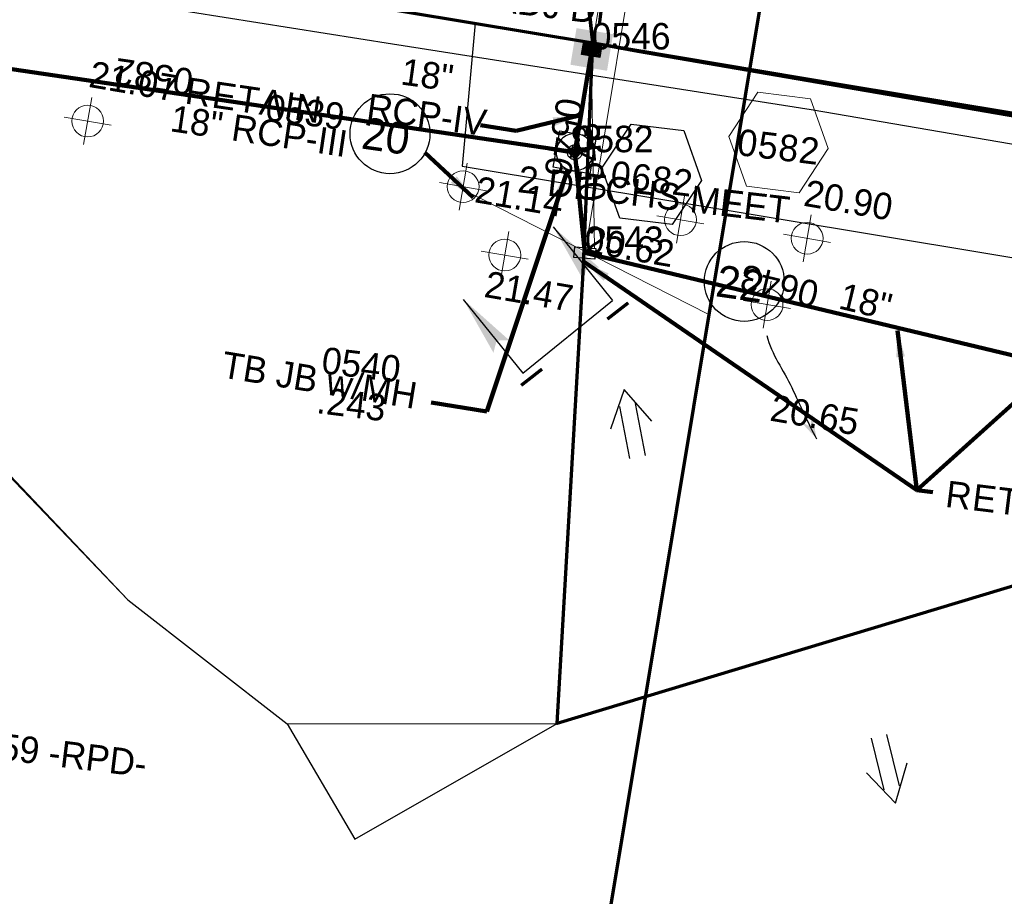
# Model space of a CAD drawing. Extents: x 1160024 to 2574774, y 200346 to 1150377.
# Tile 56 of 118: x 2484077 to 2484263, y 365547 to 365712. Entities that reach past the tile are written whole.
import ezdxf
from ezdxf.enums import TextEntityAlignment as Align

# ---------------------------------------------------------------- set-up
doc = ezdxf.new("R2010")
doc.units = 0
doc.header["$MEASUREMENT"] = 0
doc.linetypes.add('DGN Style 2', pattern=[29.296317, 17.57779, -11.718527])
doc.linetypes.add('DGN Style 3', pattern=[41.014844, 29.296317, -11.718527])
for name, color, linetype, lineweight in [('Exist Drainage Structure Drop Inlet Grate 2 CELL', 1, 'DGN Style 3', 30), ('Exist Drainage Structure Junction Box with Manhole CELL', 1, 'DGN Style 3', 30), ('Exist Earthen Structure Ditch Cogo Point CELL', 5, 'Continuous', 13), ('Exist Plan Preparation Drainage Arrows Symbol CELL', 5, 'Continuous', 30), ('Exist Plan Preparation Drainage Notes Label', 31, 'Continuous', 30), ('Exist Plan Preparation Watershed Blue', 5, 'Continuous', 30), ('Prop Drainage Structure Box Number Symbol CELL', 9, 'Continuous', 30), ('Prop Drainage Structure Catch Basin Grate 840 03F Label', 9, 'Continuous', 30), ('Prop Drainage Structure Drop Inlet Adjust CELL', 7, 'Continuous', 30), ('Prop Drainage Structure Drop Inlet Grate 840 16 Label', 9, 'Continuous', 30), ('Prop Drainage Structure Junction Box with Manhole TB Label', 9, 'Continuous', 30), ('Prop Drainage Structure Pipe Removal Label', 9, 'Continuous', 30), ('Prop Drainage Structure Plot Symbol 20 Scale', 9, 'DGN Style 2', 13), ('Prop Drainage Structure Plot Symbol 50 Scale', 9, 'DGN Style 2', 13), ('Prop Drainage Structure Retain Label', 9, 'Continuous', 30), ('Prop Plan Preparation Watershed Pre Construction', 131, 'Continuous', 30), ('Prop Vertical Profile Ditch Grade Median Label', 5, 'Continuous', 40)]:
    doc.layers.add(name, color=color, linetype=linetype, lineweight=lineweight)
for name, color, linetype, lineweight, plot in [('Scratch_Level_5', 6, 'Continuous', 0, False), ('Scratch_Level_6', 30, 'Continuous', 0, False), ('Scratch_Level_7', 9, 'Continuous', 0, False), ('Scratch_Level_8', 171, 'Continuous', 0, False), ('Scratch_Level_9', 9, 'Continuous', 0, False)]:
    doc.layers.add(name, color=color, linetype=linetype, lineweight=lineweight, plot=plot)
doc.styles.add('Style-font000', font='font000.shx')
doc.styles.add('Style-font041', font='font041.shx')
doc.styles.add('Style-GEOMETRICFUTURA_211_M_L', font='GEOMETRICFUTURA_211_M_L.shx')
doc.dimstyles.new('erosion_control', dxfattribs={"dimtxt": 4.99999, "dimasz": 9.99998, "dimexe": 2.499995, "dimexo": 2.499995, "dimgap": 2.499995, "dimtad": 0, "dimtih": 1, "dimtoh": 1, "dimzin": 3, "dimdsep": 46, "dimtxsty": 'Style-GEOMETRICFUTURA_211_M_L', "dimcen": 0.09, "dimaunit": 1, "dimadec": 4, "dimazin": 3, "dimtfac": 1, "dimtofl": 0, "dimtmove": 0, "dimatfit": 1, "dimfxl": 1, "dimtzin": 3, "dimlwd": 106, "dimarcsym": 0})

# ---------------------------------------------------------------- blocks, each defined once
blk = doc.blocks.new('EXIST EARTHEN STRUCTURE DITCH COGO POINT_11')
at = {"layer": 'Exist Earthen Structure Ditch Cogo Point CELL'}
for p, q in [((0, -0.06), (0, 0.06)), ((-0.06, 0), (0.06, 0))]:
    blk.add_line(p, q, dxfattribs=at)
blk.add_circle((0, 0), 0.04, dxfattribs=at)
blk.add_point((0, 0), dxfattribs=at)
blk = doc.blocks.new('EXIST EARTHEN STRUCTURE DITCH COGO POINT_12')
at = {"layer": 'Exist Earthen Structure Ditch Cogo Point CELL'}
for p, q in [((0, -0.06), (0, 0.06)), ((-0.06, 0), (0.06, 0))]:
    blk.add_line(p, q, dxfattribs=at)
blk.add_circle((0, 0), 0.04, dxfattribs=at)
blk.add_point((0, 0), dxfattribs=at)
blk = doc.blocks.new('EXIST EARTHEN STRUCTURE DITCH COGO POINT_13')
at = {"layer": 'Exist Earthen Structure Ditch Cogo Point CELL'}
for p, q in [((0, -0.06), (0, 0.06)), ((-0.06, 0), (0.06, 0))]:
    blk.add_line(p, q, dxfattribs=at)
blk.add_circle((0, 0), 0.04, dxfattribs=at)
blk.add_point((0, 0), dxfattribs=at)
blk = doc.blocks.new('EXIST EARTHEN STRUCTURE DITCH COGO POINT_14')
at = {"layer": 'Exist Earthen Structure Ditch Cogo Point CELL'}
for p, q in [((0, -0.06), (0, 0.06)), ((-0.06, 0), (0.06, 0))]:
    blk.add_line(p, q, dxfattribs=at)
blk.add_circle((0, 0), 0.04, dxfattribs=at)
blk.add_point((0, 0), dxfattribs=at)
blk = doc.blocks.new('EXIST EARTHEN STRUCTURE DITCH COGO POINT_15')
at = {"layer": 'Exist Earthen Structure Ditch Cogo Point CELL'}
for p, q in [((0, -0.06), (0, 0.06)), ((-0.06, 0), (0.06, 0))]:
    blk.add_line(p, q, dxfattribs=at)
blk.add_circle((0, 0), 0.04, dxfattribs=at)
blk.add_point((0, 0), dxfattribs=at)
blk = doc.blocks.new('EXIST EARTHEN STRUCTURE DITCH COGO POINT_16')
at = {"layer": 'Exist Earthen Structure Ditch Cogo Point CELL'}
for p, q in [((0, -0.06), (0, 0.06)), ((-0.06, 0), (0.06, 0))]:
    blk.add_line(p, q, dxfattribs=at)
blk.add_circle((0, 0), 0.04, dxfattribs=at)
blk.add_point((0, 0), dxfattribs=at)
blk = doc.blocks.new('PROP TERMINATOR ARROW_128')
at = {"layer": 'Exist Plan Preparation Drainage Notes Label'}
blk.add_solid([(-5.71, 0.95), (0, 0), (-5, 0), (-5.71, -0.95)], dxfattribs=at)
blk = doc.blocks.new('PROP TERMINATOR ARROW_129')
at = {"layer": 'Exist Plan Preparation Drainage Notes Label'}
blk.add_solid([(-5.71, 0.95), (0, 0), (-5, 0), (-5.71, -0.95)], dxfattribs=at)
blk = doc.blocks.new('*U259')
at = {"layer": 'Exist Plan Preparation Drainage Notes Label'}
for p, q in [((-5.04, 13.17), (-11.91, -7.54)), ((11.91, 7.54), (-5.04, 13.17)), ((5.04, -13.17), (-11.91, -7.54))]:
    blk.add_line(p, q, dxfattribs=at)
at = {"layer": 'Exist Plan Preparation Drainage Notes Label', "xscale": 2, "yscale": 2, "zscale": 2, "rotation": 341.6388098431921}
for name, p in [('PROP TERMINATOR ARROW_129', (11.91, 7.54)), ('PROP TERMINATOR ARROW_128', (5.04, -13.17))]:
    blk.add_blockref(name, p, dxfattribs=at)
blk = doc.blocks.new('EXIST PLAN PREPARATION DRAINAGE ARROWS SYMBOL_105')
at = {"layer": 'Exist Plan Preparation Drainage Arrows Symbol CELL'}
for p, q in [((-3.87, 1.5), (6.13, 1.5)), ((-3.87, -1.5), (6.13, -1.5))]:
    blk.add_line(p, q, dxfattribs=at)
at = {"layer": 'Exist Plan Preparation Drainage Arrows Symbol CELL', "flags": 128}
blk.add_lwpolyline([(0, 3.97), (-6.87, 0), (0, -3.97)], dxfattribs=at)
blk = doc.blocks.new('EXIST PLAN PREPARATION DRAINAGE ARROWS SYMBOL_106')
at = {"layer": 'Exist Plan Preparation Drainage Arrows Symbol CELL'}
for p, q in [((-3.87, 1.5), (6.13, 1.5)), ((-3.87, -1.5), (6.13, -1.5))]:
    blk.add_line(p, q, dxfattribs=at)
at = {"layer": 'Exist Plan Preparation Drainage Arrows Symbol CELL', "flags": 128}
blk.add_lwpolyline([(0, 3.97), (-6.87, 0), (0, -3.97)], dxfattribs=at)
blk = doc.blocks.new('PROP DRAINAGE STRUCTURE BOX NUMBER SYMBOL_126')
at = {"layer": 'Scratch_Level_7', "flags": 128}
blk.add_lwpolyline([(-5, 8.94), (5, 8.94), (9.47, 0), (5, -8.94), (-5, -8.94), (-9.47, 0), (-5, 8.94)], dxfattribs=at)
at = {"layer": 'Scratch_Level_7', "insert": (0.17, -0.83), "char_height": 5, "attachment_point": 5, "line_spacing_factor": 0.6, "style": 'Style-GEOMETRICFUTURA_211_M_L'}
blk.add_mtext('\\T1.051;0582', dxfattribs=at)
blk = doc.blocks.new('PROP DRAINAGE STRUCTURE BOX NUMBER SYMBOL_233')
at = {"layer": 'Prop Drainage Structure Box Number Symbol CELL', "flags": 128}
blk.add_lwpolyline([(-5, 8.94), (5, 8.94), (9.47, 0), (5, -8.94), (-5, -8.94), (-9.47, 0), (-5, 8.94)], dxfattribs=at)
at = {"layer": 'Prop Drainage Structure Box Number Symbol CELL', "insert": (0.17, -0.83), "char_height": 5, "attachment_point": 5, "line_spacing_factor": 0.6, "style": 'Style-GEOMETRICFUTURA_211_M_L'}
blk.add_mtext('\\T1.051;0682', dxfattribs=at)
blk = doc.blocks.new('EXIST DRAINAGE STRUCTURE DROP INLET GRATE 2_8')
at = {"layer": 'Exist Drainage Structure Drop Inlet Grate 2 CELL', "color": 1, "flags": 128}
blk.add_lwpolyline([(-2.01, 1), (1.98, 1), (1.98, -1), (-2.01, -1), (-2.01, 1)], dxfattribs=at)
blk = doc.blocks.new('PROP DRAINAGE STRUCTURE DROP INLET ADJUST_2')
at = {"layer": 'Prop Drainage Structure Drop Inlet Adjust CELL', "color": 7, "lineweight": 13}
blk.add_line((0, 1.16), (0, -1.16), dxfattribs=at)
at = {"layer": 'Prop Drainage Structure Drop Inlet Adjust CELL', "flags": 128}
for points in [[(-1.75, 1.25), (1.75, 1.25), (1.75, -1.25), (-1.75, -1.25), (-1.75, 1.25)], [(-1.67, 1.17), (1.67, 1.17), (1.67, -1.17), (-1.67, -1.17), (-1.67, 1.17)], [(0, 1.16), (0, -1.16), (-1.66, -1.16), (-1.66, 1.16), (1.66, 1.16), (1.66, -1.16), (0, -1.16)], [(-1.52, 0.87), (-1.52, 1.03), (-0.12, 1.03), (-0.12, 0.87), (-1.52, 0.87)], [(-1.52, 0.6), (-1.52, 0.77), (-0.12, 0.77), (-0.12, 0.6), (-1.52, 0.6)], [(-1.52, 0.34), (-1.52, 0.5), (-0.12, 0.5), (-0.12, 0.34), (-1.52, 0.34)], [(-1.52, 0.07), (-1.52, 0.24), (-0.12, 0.24), (-0.12, 0.07), (-1.52, 0.07)], [(0.12, 0.87), (0.12, 1.03), (1.52, 1.03), (1.52, 0.87), (0.12, 0.87)], [(0.12, 0.6), (0.12, 0.77), (1.52, 0.77), (1.52, 0.6), (0.12, 0.6)], [(0.12, 0.34), (0.12, 0.5), (1.52, 0.5), (1.52, 0.34), (0.12, 0.34)], [(0.12, 0.07), (0.12, 0.24), (1.52, 0.24), (1.52, 0.07), (0.12, 0.07)], [(-1.52, -0.2), (-1.52, -0.03), (-0.12, -0.03), (-0.12, -0.2), (-1.52, -0.2)], [(-1.52, -0.46), (-1.52, -0.29), (-0.12, -0.29), (-0.12, -0.46), (-1.52, -0.46)], [(-0.12, -0.73), (-1.52, -0.73), (-1.52, -0.56), (-0.12, -0.56), (-0.12, -0.73)], [(-0.12, -1.03), (-1.52, -1.03), (-1.52, -0.83), (-0.12, -0.83), (-0.12, -1.03)], [(0.12, -0.2), (0.12, -0.03), (1.52, -0.03), (1.52, -0.2), (0.12, -0.2)], [(1.52, -1.03), (0.12, -1.03), (0.12, -0.83), (1.52, -0.83), (1.52, -1.03)], [(0.12, -0.46), (0.12, -0.29), (1.52, -0.29), (1.52, -0.46), (0.12, -0.46)], [(1.52, -0.73), (0.12, -0.73), (0.12, -0.56), (1.52, -0.56), (1.52, -0.73)]]:
    blk.add_lwpolyline(points, dxfattribs=at)
at = {"layer": 'Prop Drainage Structure Plot Symbol 20 Scale', "extrusion": (0, 0, -1)}
blk.add_solid([(2, 2), (-2, 2), (2, -2), (-2, -2)], dxfattribs=at)
at = {"layer": 'Prop Drainage Structure Plot Symbol 50 Scale', "extrusion": (0, 0, -1)}
blk.add_solid([(3.5, 3.5), (-3.5, 3.5), (3.5, -3.5), (-3.5, -3.5)], dxfattribs=at)
blk = doc.blocks.new('EXIST DRAINAGE STRUCTURE JUNCTION BOX WITH MANHOLE')
at = {"layer": 'Exist Drainage Structure Junction Box with Manhole CELL', "flags": 128}
for points in [[(-3.5, 3.5), (3.5, 3.5), (3.5, -3.5), (-3.5, -3.5), (-3.5, 3.5)], [(-1.39, 0.02), (-0.99, 0.02), (-0.99, -0.02), (-1.39, -0.02)], [(-0.71, 1.19), (-0.51, 0.85), (-0.48, 0.87), (-0.67, 1.21)], [(0.67, 1.21), (0.48, 0.87), (0.51, 0.85), (0.71, 1.19)], [(1.39, -0.02), (0.99, -0.02), (0.99, 0.02), (1.39, 0.02)], [(-0.71, -1.19), (-0.51, -0.85), (-0.48, -0.87), (-0.67, -1.21)], [(0.67, -1.21), (0.48, -0.87), (0.51, -0.85), (0.71, -1.19)]]:
    blk.add_lwpolyline(points, dxfattribs=at)
for points in [[(-0.62, 0.02, -0.181661), (-0.46, 0.43), (-0.49, 0.46, -0.707319), (-0.57, 0.54), (-0.63, 0.6, 0.186511), (-0.87, 0.02), (-0.79, 0.02, -0.707319), (-0.67, 0.02), (-0.62, 0.02)], [(-0.43, 0.46, -0.181661), (-0.02, 0.62), (-0.02, 0.67, -0.707319), (-0.02, 0.79), (-0.02, 0.87, 0.186511), (-0.6, 0.63), (-0.54, 0.57, -0.707319), (-0.46, 0.49), (-0.43, 0.46)], [(-0.33, 0.02, -0.166634), (-0.25, 0.22), (-0.28, 0.25, -0.715626), (-0.36, 0.34), (-0.43, 0.4, 0.180434), (-0.58, 0.02), (-0.5, 0.02, -0.71127), (-0.38, 0.02), (-0.33, 0.02)], [(-0.22, 0.25, -0.166634), (-0.02, 0.33), (-0.02, 0.38, -0.707319), (-0.02, 0.5), (-0.02, 0.58, 0.180434), (-0.4, 0.43), (-0.34, 0.37, -0.707319), (-0.25, 0.28), (-0.22, 0.25)], [(0.02, 0.62, -0.181661), (0.43, 0.46), (0.46, 0.49, -0.707319), (0.54, 0.57), (0.6, 0.63, 0.186511), (0.02, 0.87), (0.02, 0.79, -0.707319), (0.02, 0.67), (0.02, 0.62)], [(0.02, 0.33, -0.166634), (0.22, 0.25), (0.25, 0.28, -0.712656), (0.34, 0.37), (0.4, 0.43, 0.18037), (0.02, 0.58), (0.02, 0.5, -0.724034), (0.02, 0.38), (0.02, 0.33)], [(0.25, 0.22, -0.166682), (0.33, 0.02), (0.38, 0.02, -0.707319), (0.5, 0.02), (0.58, 0.02, 0.180379), (0.43, 0.4), (0.37, 0.34, -0.714675), (0.28, 0.25), (0.25, 0.22)], [(0.46, 0.43, -0.181661), (0.62, 0.02), (0.67, 0.02, -0.707319), (0.79, 0.02), (0.87, 0.02, 0.186511), (0.63, 0.6), (0.57, 0.54, -0.707319), (0.49, 0.46), (0.46, 0.43)], [(-0.46, -0.43, -0.181661), (-0.62, -0.02), (-0.67, -0.02, -0.707319), (-0.79, -0.02), (-0.87, -0.02, 0.186511), (-0.63, -0.6), (-0.57, -0.54, -0.707319), (-0.49, -0.46), (-0.46, -0.43)], [(-0.02, -0.62, -0.181661), (-0.43, -0.46), (-0.46, -0.49, -0.707319), (-0.54, -0.57), (-0.6, -0.63, 0.186511), (-0.02, -0.87), (-0.02, -0.79, -0.707319), (-0.02, -0.67), (-0.02, -0.62)], [(-0.25, -0.22, -0.166634), (-0.33, -0.02), (-0.38, -0.02, -0.707319), (-0.5, -0.02), (-0.58, -0.02, 0.180408), (-0.43, -0.4), (-0.37, -0.34, -0.70945), (-0.28, -0.25), (-0.25, -0.22)], [(-0.02, -0.33, -0.166634), (-0.22, -0.25), (-0.25, -0.28, -0.709315), (-0.34, -0.37), (-0.4, -0.43, 0.179855), (-0.02, -0.58), (-0.02, -0.5, -0.707319), (-0.02, -0.38), (-0.02, -0.33)], [(0.22, -0.25, -0.166031), (0.02, -0.33), (0.02, -0.38, -0.707319), (0.02, -0.5), (0.02, -0.58, 0.180434), (0.4, -0.43), (0.34, -0.37, -0.707319), (0.25, -0.28), (0.22, -0.25)], [(0.43, -0.46, -0.181661), (0.02, -0.62), (0.02, -0.67, -0.707319), (0.02, -0.79), (0.02, -0.87, 0.186511), (0.6, -0.63), (0.54, -0.57, -0.707319), (0.46, -0.49), (0.43, -0.46)], [(0.33, -0.02, -0.166634), (0.25, -0.22), (0.28, -0.25, -0.702877), (0.37, -0.34), (0.43, -0.4, 0.180411), (0.58, -0.02), (0.5, -0.02, -0.707319), (0.38, -0.02), (0.33, -0.02)], [(0.62, -0.02, -0.181661), (0.46, -0.43), (0.49, -0.46, -0.707319), (0.57, -0.54), (0.63, -0.6, 0.186511), (0.87, -0.02), (0.79, -0.02, -0.707319), (0.67, -0.02), (0.62, -0.02)]]:
    blk.add_lwpolyline(points, format="xyb", dxfattribs=at)
at = {"layer": 'Exist Drainage Structure Junction Box with Manhole CELL'}
blk.add_circle((0, 0), 1.39, dxfattribs=at)
at = {"layer": 'Exist Drainage Structure Junction Box with Manhole CELL', "extrusion": (0, 0, -1)}
for radius in [3.5, 0.953]:
    blk.add_arc((0, 0), radius, 0, 360, dxfattribs=at)

msp = doc.modelspace()

# ---------------------------------------------------------------- linework, layer by layer
at = {"layer": 'Exist Plan Preparation Drainage Notes Label'}
for centre in [(2484147, 365690.85), (2484213.89, 365662.96)]:
    msp.add_circle(centre, 7.54, dxfattribs=at)
msp.add_open_spline([(2484218.17, 365652.76), (2484219.07, 365649.16), (2484221.29, 365646.21), (2484222.86, 365642.95), (2484224.42, 365639.72), (2484225.79, 365636.4), (2484227.55, 365633.26)], degree=3, knots=[0, 0, 0, 0, 0.5025, 0.5025, 0.5025, 1, 1, 1, 1], dxfattribs=at)
msp.add_solid([(2484227.55, 365633.26), (2484226.72, 365637.96), (2484224.48, 365636.57), (2484226.38, 365635.52)], dxfattribs=at)
at = {"layer": 'Exist Plan Preparation Watershed Blue', "color": 5, "linetype": 'Continuous', "lineweight": 70, "flags": 128}
for points in [[(2484018.08, 365732.25), (2484028.73, 365731.73), (2484039.34, 365730.73), (2484048.31, 365730.01), (2484066.77, 365727.74), (2484185.31, 365708), (2484182.37, 365733.83), (2484056.96, 365754.81), (2484017.39, 365761.26), (2484018.08, 365732.25)], [(2484182.37, 365733.83), (2484185.31, 365708), (2484233.25, 365699.94), (2484362.84, 365678.51), (2484378.1, 365701.31), (2484182.37, 365733.83)], [(2484280.42, 365691.52), (2484268.72, 365648.89), (2484268.64, 365646.96), (2484270.86, 365630.74), (2484271.46, 365607.5), (2484178.55, 365579.5), (2484183.48, 365664.64), (2484185.31, 365708), (2484193.78, 365706.43), (2484280.42, 365691.52)]]:
    msp.add_lwpolyline(points, close=True, dxfattribs=at)
at = {"layer": 'Prop Drainage Structure Junction Box with Manhole TB Label', "flags": 128}
msp.add_lwpolyline([(2484127.61, 365579.44), (2484178.55, 365579.5), (2484183.48, 365664.64), (2484185.31, 365708), (2484078.16, 365725.79), (2484066.37, 365727.81), (2484050.02, 365729.59), (2484026.77, 365731.69), (2484002.71, 365732.43), (2484022.19, 365731.57), (2484036.78, 365707.51), (2484039.66, 365663.87), (2484039.66, 365663.87), (2484097.51, 365602.86), (2484127.61, 365579.44)], close=True, dxfattribs=at)
at = {"layer": 'Prop Plan Preparation Watershed Pre Construction', "color": 200, "flags": 128}
for points in [[(2484521.82, 365649.33), (2484412.93, 365663.8), (2484281.98, 365685.85), (2484226.52, 365695.34), (2484147.46, 365707.74), (2484096.61, 365715.8), (2484040.14, 365724.59)], [(2484010.57, 365693.52), (2484097.51, 365602.86), (2484127.61, 365579.44), (2484140.34, 365557.7), (2484178.55, 365579.5), (2484271.46, 365607.5), (2484274.57, 365629.52), (2484451.2, 365599.97), (2484550.12, 365585.21)]]:
    msp.add_lwpolyline(points, dxfattribs=at)
at = {"layer": 'Scratch_Level_5', "lineweight": 70}
msp.add_line((2484259.61, 365972.24), (2484164.84, 365401.69), dxfattribs=at)
at = {"layer": 'Scratch_Level_5'}
for p, q in [((2484183.83, 365668.61), (2484198.76, 365758.47)), ((2484182.52, 365691.23), (2484189.4, 365732.66)), ((2484184.96, 365706.76), (2484185.6, 365669.31)), ((2484160.47, 365680.5), (2484207.2, 365656.71))]:
    msp.add_line(p, q, dxfattribs=at)
at = {"layer": 'Scratch_Level_5', "lineweight": 30}
msp.add_line((2484181.86, 365687.25), (2484182.52, 365691.23), dxfattribs=at)
at = {"layer": 'Scratch_Level_5', "lineweight": 30, "flags": 128}
msp.add_lwpolyline([(2484515.99, 365625.7), (2484530.69, 365650.43), (2484362.84, 365678.51), (2484185.31, 365708), (2484163.11, 365711.7), (2484160.61, 365684.73), (2484515.99, 365625.7)], close=True, dxfattribs=at)
at = {"layer": 'Scratch_Level_9', "lineweight": 120}
for p, q in [((2484181.88, 365687.36), (2484036.88, 365708.77)), ((2484181.88, 365687.36), (2484036.88, 365708.77)), ((2484185.1, 365706.76), (2484181.88, 365687.36)), ((2484185.1, 365706.76), (2484181.88, 365687.36)), ((2484183.79, 365668.34), (2484181.88, 365687.36)), ((2484183.79, 365668.34), (2484181.88, 365687.36)), ((2484270.55, 365647.55), (2484183.79, 365668.34)), ((2484270.55, 365647.55), (2484183.79, 365668.34))]:
    msp.add_line(p, q, dxfattribs=at)

# ---------------------------------------------------------------- block references
at = {"layer": 'Exist Drainage Structure Drop Inlet Grate 2 CELL', "lineweight": 140, "rotation": 175}
msp.add_blockref('EXIST DRAINAGE STRUCTURE DROP INLET GRATE 2_8', (2484183.79, 365668.34), dxfattribs=at)
at = {"layer": 'Exist Drainage Structure Junction Box with Manhole CELL', "rotation": 349.9999999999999}
msp.add_blockref('EXIST DRAINAGE STRUCTURE JUNCTION BOX WITH MANHOLE', (2484181.88, 365687.36), dxfattribs=at)
at = {"layer": 'Exist Earthen Structure Ditch Cogo Point CELL', "xscale": 75, "yscale": 75, "zscale": 75, "rotation": 350.2385460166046}
for name, p in [('EXIST EARTHEN STRUCTURE DITCH COGO POINT_16', (2484089.91, 365693.24)), ('EXIST EARTHEN STRUCTURE DITCH COGO POINT_15', (2484160.81, 365680.86)), ('EXIST EARTHEN STRUCTURE DITCH COGO POINT_13', (2484201.85, 365674.62)), ('EXIST EARTHEN STRUCTURE DITCH COGO POINT_11', (2484225.77, 365671.11)), ('EXIST EARTHEN STRUCTURE DITCH COGO POINT_14', (2484168.68, 365667.94)), ('EXIST EARTHEN STRUCTURE DITCH COGO POINT_12', (2484218.21, 365658.59))]:
    msp.add_blockref(name, p, dxfattribs=at)
at = {"layer": 'Exist Plan Preparation Drainage Arrows Symbol CELL'}
for name, p, rotation in [('EXIST PLAN PREPARATION DRAINAGE ARROWS SYMBOL_105', (2484192.55, 365635.83), 281.0270197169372), ('EXIST PLAN PREPARATION DRAINAGE ARROWS SYMBOL_106', (2484240.83, 365571.12), 103.8567542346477)]:
    msp.add_blockref(name, p, dxfattribs=dict(at, rotation=rotation))
at = {"layer": 'Exist Plan Preparation Drainage Notes Label', "rotation": 147.2771030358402}
msp.add_blockref('*U259', (2484174.94, 365659.48), dxfattribs=at)
at = {"layer": 'Prop Drainage Structure Box Number Symbol CELL', "rotation": 353.0022961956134}
msp.add_blockref('PROP DRAINAGE STRUCTURE BOX NUMBER SYMBOL_233', (2484196.43, 365683.18), dxfattribs=at)
at = {"layer": 'Prop Drainage Structure Plot Symbol 20 Scale', "rotation": 170.5685788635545}
msp.add_blockref('PROP DRAINAGE STRUCTURE DROP INLET ADJUST_2', (2484185.1, 365706.76), dxfattribs=at)
at = {"layer": 'Scratch_Level_7', "rotation": 353.0022961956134}
msp.add_blockref('PROP DRAINAGE STRUCTURE BOX NUMBER SYMBOL_126', (2484220.36, 365689.19), dxfattribs=at)

# ---------------------------------------------------------------- texts
at = {"layer": 'Exist Earthen Structure Ditch Cogo Point CELL', "style": 'Style-GEOMETRICFUTURA_211_M_L'}
for s, p in [('21.07', (2484090.78, 365704.64)), ('21.14', (2484163.64, 365682.88)), ('20.90', (2484225.76, 365682.21)), ('20.62', (2484184.51, 365673.4)), ('21.47', (2484165.43, 365665)), ('20.65', (2484219.39, 365641.65))]:
    msp.add_text(s, height=5, rotation=350.2385, dxfattribs=at).set_placement(p, align=Align.TOP_LEFT)
at = {"layer": 'Exist Plan Preparation Drainage Notes Label', "style": 'Style-font000'}
for s, p in [('20', (2484141.4, 365688.09)), ('22', (2484208.29, 365660.2))]:
    msp.add_text(s, height=6, rotation=351.8529, dxfattribs=at).set_placement(p)
at = {"layer": 'Exist Plan Preparation Drainage Notes Label', "style": 'Style-GEOMETRICFUTURA_211_M_L'}
for p in [(2484191.42, 365659.66), (2484175.14, 365647.15)]:
    msp.add_text('I', height=5, rotation=307.8921, dxfattribs=at).set_placement(p, align=Align.TOP_LEFT)
at = {"layer": 'Exist Plan Preparation Drainage Notes Label', "insert": (2484196.83, 365679.35), "char_height": 5.0625, "attachment_point": 5, "rotation": 353.3861, "line_spacing_factor": 0.97037, "style": 'Style-GEOMETRICFUTURA_211_M_L'}
msp.add_mtext('2 DITCHS MEET', dxfattribs=at)
at = {"layer": 'Prop Drainage Structure Catch Basin Grate 840 03F Label', "insert": (2484252, 365622.87), "char_height": 5, "attachment_point": 4, "rotation": 352.9857, "line_spacing_factor": 0.6, "style": 'Style-GEOMETRICFUTURA_211_M_L'}
msp.add_mtext('\\T1.053;RETAIN SYSTEM', dxfattribs=at)
at = {"layer": 'Prop Drainage Structure Drop Inlet Grate 840 16 Label', "style": 'Style-GEOMETRICFUTURA_211_M_L'}
msp.add_text('ADJ DI', height=5, rotation=353.0023, dxfattribs=at).set_placement((2484177.26, 365715.19), align=Align.MIDDLE_CENTER)
at = {"layer": 'Prop Drainage Structure Junction Box with Manhole TB Label', "style": 'Style-GEOMETRICFUTURA_211_M_L'}
msp.add_text('TB JB w/MH', height=5, rotation=350.7304, dxfattribs=at).set_placement((2484133.68, 365644.35), align=Align.MIDDLE_CENTER)
at = {"layer": 'Prop Drainage Structure Retain Label', "insert": (2484120.96, 365694.69), "char_height": 5, "attachment_point": 8, "rotation": 351.6001, "line_spacing_factor": 0.6, "style": 'Style-GEOMETRICFUTURA_211_M_L'}
msp.add_mtext('\\T1.060;RETAIN', dxfattribs=at)
at = {"layer": 'Prop Vertical Profile Ditch Grade Median Label', "lineweight": 0, "style": 'Style-GEOMETRICFUTURA_211_M_L'}
msp.add_text('STA. 11+27.59 -RPD-', height=5, rotation=353.0023, dxfattribs=at).set_placement((2484036.62, 365582.24), align=Align.TOP_LEFT)
at = {"layer": 'Scratch_Level_6', "style": 'Style-GEOMETRICFUTURA_211_M_L'}
for s, p in [('0539', (2484123.9, 365698.35)), ('0540', (2484134.5, 365650.64)), ('.243', (2484133.57, 365643.09))]:
    msp.add_text(s, height=5, rotation=353.0023, dxfattribs=at).set_placement(p, align=Align.TOP_LEFT)
at = {"layer": 'Scratch_Level_7', "lineweight": 211, "style": 'Style-GEOMETRICFUTURA_211_M_L'}
for s, rotation, p in [('18" RCP-III ', 351.6001, (2484123.2, 365691.23)), ('18" ', 346.5256, (2484237.74, 365658.98))]:
    msp.add_text(s, height=5, rotation=rotation, dxfattribs=at).set_placement(p, align=Align.MIDDLE_CENTER)
at = {"layer": 'Scratch_Level_7', "lineweight": 30, "insert": (2484153.53, 365698.23), "char_height": 5, "attachment_point": 5, "rotation": 352.1451, "line_spacing_factor": 0.9, "style": 'Style-GEOMETRICFUTURA_211_M_L'}
msp.add_mtext('18"\\P RCP-IV ', dxfattribs=at)
at = {"layer": 'Scratch_Level_8', "linetype": 'Continuous', "style": 'Style-font041'}
for s, p in [('0546', (2484185.1, 365711.76)), ('0582', (2484181.88, 365692.36)), ('0543', (2484183.79, 365673.34))]:
    msp.add_text(s, height=5, dxfattribs=at).set_placement(p, align=Align.TOP_LEFT)
at = {"layer": 'Scratch_Level_8', "linetype": 'Continuous', "lineweight": 30, "style": 'Style-font041'}
for s, rotation, p in [('0582', 171.6001, (2484109.38, 365698.06)), ('0546', 260.5686, (2484183.49, 365697.06)), ('0543', 95.7306, (2484182.83, 365677.85)), ('0643', 166.5256, (2484227.17, 365657.94))]:
    msp.add_text(s, height=5, rotation=rotation, dxfattribs=at).set_placement(p, align=Align.TOP_LEFT)

# ---------------------------------------------------------------- leaders
at = {"layer": 'Exist Plan Preparation Drainage Notes Label'}
msp.add_leader([(2484162.69, 365678.8), (2484153.6, 365687.28)], dimstyle='erosion_control', override={"dimtxt": 5, "dimasz": 5, "dimgap": 0, "dimlwd": 65534}, dxfattribs=at)
at = {"layer": 'Prop Drainage Structure Catch Basin Grate 840 03F Label'}
for points in [[(2484183.7, 365666.61), (2484246.5, 365623.54)], [(2484242.82, 365653.68), (2484246.5, 365623.54), (2484249.52, 365623.17)], [(2484272.21, 365646.77), (2484246.5, 365623.54)]]:
    msp.add_leader(points, dimstyle='erosion_control', override={"dimtxt": 5, "dimasz": 5, "dimgap": 0, "dimlwd": 65534}, dxfattribs=at)
at = {"layer": 'Prop Drainage Structure Pipe Removal Label'}
msp.add_leader([(2484180.56, 365684.17), (2484165.28, 365638.4), (2484154.75, 365640.11)], dimstyle='erosion_control', override={"dimtxt": 5, "dimasz": 5, "dimgap": 0, "dimlwd": 65534}, dxfattribs=at)
at = {"layer": 'Scratch_Level_7', "lineweight": 30}
msp.add_leader([(2484182.78, 365694.3), (2484170.81, 365691.39), (2484164.09, 365692.49)], dimstyle='erosion_control', override={"dimtxt": 5, "dimasz": 5, "dimgap": 0, "dimlwd": 65534}, dxfattribs=at)

doc.saveas('drawing.dxf')
